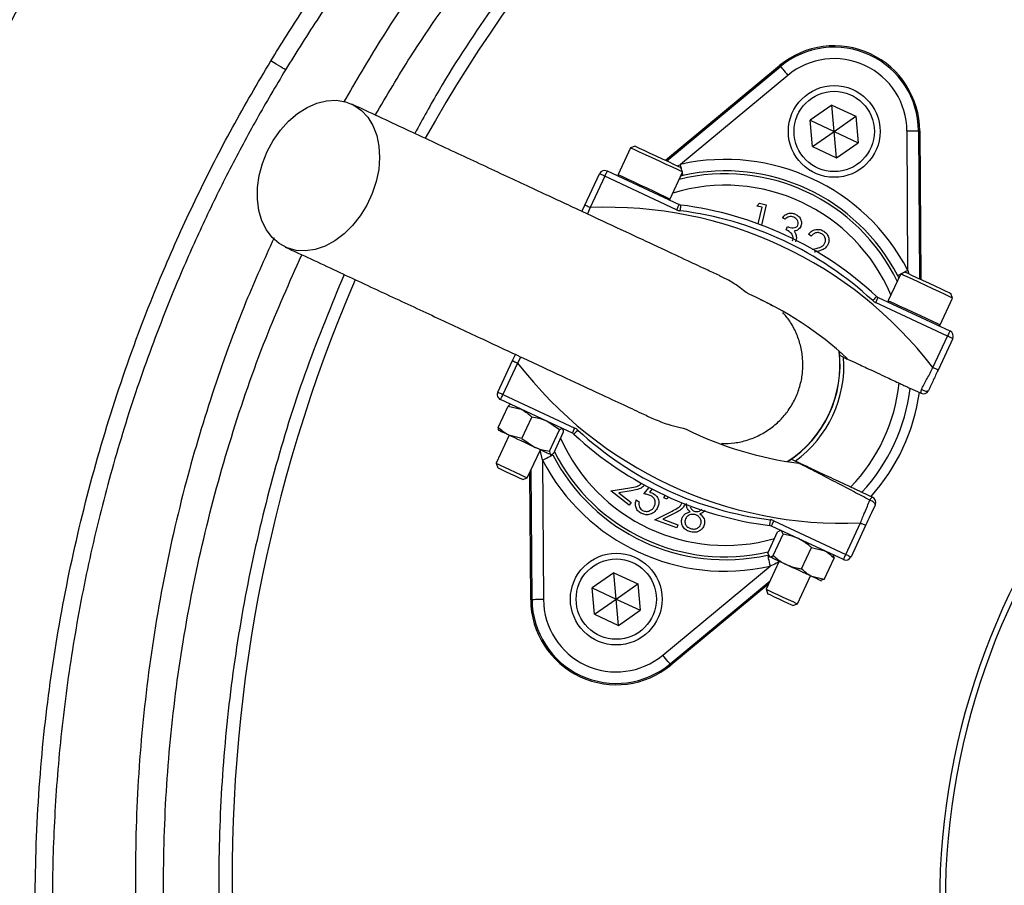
# Model space of a CAD drawing. Header units: millimetres. Extents: x 1979 to 3209, y 1686 to 2916.
# Tile 5 of 14: x 2308 to 2480, y 2304 to 2455. Entities that reach past the tile are written whole.
import ezdxf

# ---------------------------------------------------------------- set-up
doc = ezdxf.new("R2010")
doc.units = ezdxf.units.MM

msp = doc.modelspace()

# ---------------------------------------------------------------- linework, layer by layer
at = {"color": 7, "linetype": 'Continuous', "lineweight": 25}
for p, q in [((2420.7, 2430.3), (2440.64, 2446.81)), ((2420.93, 2430.19), (2440.79, 2446.64)), ((2440.79, 2446.64), (2440.64, 2446.81)), ((2442.06, 2445.1), (2423.33, 2429.58)), ((2449.76, 2439.92), (2445.98, 2437.27)), ((2449.76, 2439.92), (2453.95, 2437.96)), ((2450.16, 2435.32), (2449.76, 2439.92)), ((2450.16, 2435.32), (2453.95, 2437.96)), ((2453.95, 2437.96), (2454.35, 2433.36)), ((2446.38, 2432.67), (2445.98, 2437.27)), ((2445.98, 2437.27), (2450.16, 2435.32)), ((2446.38, 2432.67), (2450.16, 2435.32)), ((2450.57, 2430.71), (2450.16, 2435.32)), ((2450.16, 2435.32), (2454.35, 2433.36)), ((2463.02, 2411.07), (2462.87, 2435.4)), ((2464.87, 2435.41), (2465.03, 2409.62)), ((2464.87, 2435.41), (2465.09, 2435.41)), ((2465.09, 2435.41), (2465.26, 2409.52)), ((2415.43, 2432.76), (2414.63, 2432.47)), ((2450.57, 2430.71), (2454.35, 2433.36)), ((2414.63, 2432.47), (2412.45, 2427.8)), ((2414.63, 2432.46), (2414.63, 2432.47)), ((2446.38, 2432.67), (2450.57, 2430.71)), ((2406.65, 2422.45), (2409.21, 2427.93)), ((2410.54, 2428.42), (2423.08, 2422.57)), ((2421.52, 2423.57), (2423.69, 2428.24)), ((2423.76, 2427.63), (2423.37, 2427.54)), ((2423.69, 2428.24), (2423.4, 2429.04)), ((2410.11, 2427.51), (2407.56, 2422.03)), ((2422.66, 2421.66), (2410.11, 2427.51)), ((2406.14, 2421.36), (2406.65, 2422.45)), ((2436.67, 2422.31), (2437.15, 2422.8)), ((2437.15, 2422.8), (2438.3, 2422.53)), ((2438.3, 2422.53), (2437.45, 2418.99)), ((2437.58, 2422.1), (2436.67, 2422.31)), ((2436.89, 2419.19), (2437.58, 2422.1)), ((2441.6, 2420.03), (2441.11, 2420.26)), ((2441.75, 2418.18), (2442.01, 2418.73)), ((2446.13, 2417.05), (2445.67, 2417.39)), ((2446.34, 2414.79), (2446.42, 2414.8)), ((2461.76, 2410.49), (2459.58, 2405.82)), ((2462.56, 2410.78), (2461.76, 2410.49)), ((2461.42, 2409.77), (2461.25, 2410.15)), ((2470.82, 2406.26), (2470.53, 2407.06)), ((2469.93, 2399.62), (2457.38, 2405.47)), ((2457.81, 2406.37), (2470.35, 2400.52)), ((2468.65, 2401.6), (2470.82, 2406.26)), ((2467.37, 2394.13), (2469.93, 2399.62)), ((2470.84, 2399.19), (2468.28, 2393.71)), ((2451.03, 2396.97), (2451.11, 2396.26)), ((2391.46, 2389.87), (2394.01, 2395.35)), ((2394.92, 2394.93), (2392.36, 2389.45)), ((2394.01, 2395.35), (2394.52, 2396.44)), ((2465.28, 2389.65), (2463.44, 2390.51)), ((2404.49, 2382.69), (2391.94, 2388.54)), ((2392.36, 2389.45), (2404.91, 2383.59)), ((2391.52, 2383.71), (2393.25, 2387.43)), ((2393.25, 2387.43), (2395.51, 2386.88)), ((2393.75, 2387.69), (2393.7, 2387.69)), ((2395.65, 2381.79), (2397.39, 2385.51)), ((2402.23, 2383.25), (2400, 2384.78)), ((2391.61, 2383.21), (2391.64, 2383.16)), ((2400.5, 2379.53), (2402.23, 2383.25)), ((2401.21, 2379.19), (2402.94, 2382.92)), ((2402.86, 2383.4), (2402.82, 2383.47)), ((2393.45, 2382.32), (2391.18, 2377.44)), ((2395.65, 2381.79), (2393.39, 2382.34)), ((2395.65, 2381.79), (2397.88, 2380.25)), ((2396.61, 2374.9), (2398.89, 2379.78)), ((2399.27, 2377.99), (2399.43, 2353.67)), ((2400.7, 2378.94), (2400.79, 2378.94)), ((2442.66, 2378.13), (2442.06, 2377.73)), ((2391.18, 2377.44), (2391.47, 2376.62)), ((2391.48, 2376.62), (2391.47, 2376.62)), ((2397.43, 2353.65), (2397.28, 2376.33)), ((2395.8, 2374.6), (2396.61, 2374.9)), ((2397.2, 2353.65), (2397.06, 2375.85)), ((2411.19, 2372.66), (2414.51, 2373.17)), ((2414.36, 2370.14), (2411.19, 2372.66)), ((2414.72, 2372.64), (2412.57, 2372.31)), ((2416.92, 2372.11), (2417.86, 2373.22)), ((2418.37, 2372.96), (2417.93, 2372.42)), ((2412.57, 2372.31), (2414.72, 2370.6)), ((2415.62, 2371.05), (2416.15, 2370.74)), ((2420.43, 2371.4), (2420.72, 2371.85)), ((2420.97, 2371.19), (2420.43, 2371.4)), ((2421.21, 2371.6), (2420.97, 2371.19)), ((2454.98, 2372.38), (2456.83, 2371.52)), ((2414.72, 2370.6), (2414.36, 2370.14)), ((2418.86, 2367.6), (2421.86, 2369.11)), ((2422.67, 2366.17), (2418.86, 2367.6)), ((2422.24, 2368.66), (2420.28, 2367.68)), ((2420.28, 2367.68), (2422.87, 2366.71)), ((2422.87, 2366.71), (2422.67, 2366.17)), ((2451.76, 2360.65), (2439.21, 2366.5)), ((2439.63, 2367.4), (2452.18, 2361.55)), ((2452.18, 2361.55), (2454.74, 2367.04)), ((2455.64, 2366.61), (2453.09, 2361.13)), ((2438.55, 2361.78), (2440.29, 2365.5)), ((2439.52, 2361.33), (2441.26, 2365.05)), ((2440.75, 2365.64), (2440.29, 2365.5)), ((2440.88, 2365.72), (2440.74, 2365.71)), ((2441.26, 2365.05), (2440.96, 2365.68)), ((2444.46, 2359.02), (2446.2, 2362.75)), ((2446.2, 2362.75), (2448.37, 2362.23)), ((2438.55, 2361.78), (2438.85, 2361.15)), ((2438.68, 2361.31), (2438.77, 2361.19)), ((2448.43, 2357.17), (2450.16, 2360.9)), ((2450.02, 2361.38), (2449.94, 2361.49)), ((2449.97, 2361.34), (2450.16, 2360.9)), ((2420.23, 2343.96), (2438.96, 2359.48)), ((2440.58, 2360.34), (2438.3, 2355.46)), ((2411.73, 2358.35), (2407.94, 2355.7)), ((2411.73, 2358.35), (2415.91, 2356.4)), ((2412.13, 2353.75), (2411.73, 2358.35)), ((2443.74, 2352.92), (2446.02, 2357.81)), ((2448.43, 2357.17), (2446.26, 2357.69)), ((2448.43, 2357.17), (2447.97, 2357.05)), ((2408.35, 2351.1), (2407.94, 2355.7)), ((2407.94, 2355.7), (2412.13, 2353.75)), ((2412.13, 2353.75), (2415.91, 2356.4)), ((2415.91, 2356.4), (2416.32, 2351.8)), ((2438.97, 2356.89), (2421.51, 2342.42)), ((2438.75, 2356.41), (2421.65, 2342.25)), ((2438.3, 2355.46), (2438.6, 2354.64)), ((2447.83, 2356.96), (2447.98, 2356.97)), ((2408.35, 2351.1), (2412.13, 2353.75)), ((2412.13, 2353.75), (2416.32, 2351.8)), ((2412.53, 2349.15), (2412.13, 2353.75)), ((2397.43, 2353.65), (2397.2, 2353.65)), ((2442.93, 2352.63), (2443.74, 2352.92)), ((2408.35, 2351.1), (2412.53, 2349.15)), ((2412.53, 2349.15), (2416.32, 2351.8)), ((2421.51, 2342.42), (2421.65, 2342.25))]:
    msp.add_line(p, q, dxfattribs=at)
at = {"color": 1, "linetype": 'Continuous', "lineweight": 25}
for p, q in [((2422.79, 2429.32), (2423.33, 2429.58)), ((2407.56, 2422.03), (2407.1, 2420.92)), ((2463.02, 2411.07), (2463.16, 2410.5)), ((2395.47, 2395.99), (2394.92, 2394.93)), ((2399.27, 2377.99), (2398.85, 2379.8))]:
    msp.add_line(p, q, dxfattribs=at)
at = {"color": 7, "linetype": 'Continuous', "lineweight": 25, "flags": 128}
for points in [[(2354.41, 2446.07), (2354.33, 2446.12), (2354.16, 2446.22), (2353.92, 2446.37), (2353.6, 2446.56), (2353.22, 2446.8), (2352.79, 2447.06), (2352.33, 2447.33), (2351.85, 2447.62)], [(2440.79, 2446.64), (2440.82, 2446.6), (2440.89, 2446.51), (2441.01, 2446.37), (2441.17, 2446.18), (2441.36, 2445.95), (2441.58, 2445.68), (2441.82, 2445.4), (2442.06, 2445.1)], [(2351.23, 2431.8), (2352.28, 2433.74), (2353.53, 2435.53), (2354.95, 2437.11), (2356.51, 2438.45), (2358.17, 2439.5), (2359.88, 2440.25), (2361.59, 2440.67), (2363.27, 2440.76), (2364.87, 2440.5), (2366.34, 2439.91), (2367.66, 2439), (2368.78, 2437.8), (2369.68, 2436.33), (2370.34, 2434.64), (2370.73, 2432.77), (2370.84, 2430.76), (2370.69, 2428.67), (2370.25, 2426.56), (2369.56, 2424.47), (2368.63, 2422.46), (2367.47, 2420.59), (2366.13, 2418.9), (2364.63, 2417.44), (2363.02, 2416.24), (2361.33, 2415.33), (2359.62, 2414.75), (2357.92, 2414.49), (2356.27, 2414.58), (2354.73, 2415.01), (2353.33, 2415.76), (2352.1, 2416.82), (2351.09, 2418.16), (2350.31, 2419.74), (2349.79, 2421.53), (2349.53, 2423.48), (2349.55, 2425.53), (2349.85, 2427.64), (2350.41, 2429.75), (2351.23, 2431.8)], [(2462.87, 2435.4), (2463.25, 2435.4), (2463.62, 2435.4), (2463.97, 2435.4), (2464.27, 2435.41), (2464.52, 2435.41), (2464.71, 2435.41), (2464.82, 2435.41), (2464.87, 2435.41)], [(2415.43, 2432.76), (2415.43, 2432.75), (2415.64, 2432.66), (2416.15, 2432.42), (2416.93, 2432.06), (2417.9, 2431.6), (2419.01, 2431.09), (2420.14, 2430.56), (2421.22, 2430.06), (2422.14, 2429.62), (2422.85, 2429.29), (2423.28, 2429.09), (2423.4, 2429.04)], [(2423.69, 2428.24), (2423.67, 2428.25), (2423.39, 2428.38), (2422.79, 2428.66), (2421.92, 2429.07), (2420.85, 2429.57), (2419.65, 2430.12), (2418.42, 2430.7), (2417.24, 2431.25), (2416.2, 2431.73), (2415.39, 2432.11), (2414.85, 2432.36), (2414.63, 2432.46)], [(2410.11, 2427.51), (2409.94, 2427.59), (2409.77, 2427.67), (2409.61, 2427.74), (2409.47, 2427.81), (2409.36, 2427.86), (2409.28, 2427.9), (2409.22, 2427.92), (2409.21, 2427.93)], [(2410.54, 2428.42), (2410.53, 2428.4), (2410.5, 2428.35), (2410.47, 2428.26), (2410.41, 2428.15), (2410.35, 2428.01), (2410.28, 2427.86), (2410.2, 2427.69), (2410.11, 2427.51)], [(2407.56, 2422.03), (2407.38, 2422.11), (2407.21, 2422.19), (2407.05, 2422.26), (2406.92, 2422.33), (2406.8, 2422.38), (2406.72, 2422.42), (2406.67, 2422.44), (2406.65, 2422.45)], [(2423.08, 2422.57), (2423.07, 2422.55), (2423.05, 2422.5), (2423.01, 2422.41), (2422.96, 2422.3), (2422.89, 2422.16), (2422.82, 2422.01), (2422.74, 2421.84), (2422.66, 2421.66)], [(2423.38, 2422.48), (2423.38, 2422.46), (2423.37, 2422.4), (2423.36, 2422.31), (2423.34, 2422.19), (2423.32, 2422.04), (2423.3, 2421.87), (2423.28, 2421.68), (2423.25, 2421.49)], [(2470.82, 2406.26), (2470.69, 2406.32), (2470.24, 2406.53), (2469.5, 2406.88), (2468.51, 2407.34), (2467.37, 2407.88), (2466.14, 2408.45), (2464.92, 2409.01), (2463.81, 2409.53), (2462.88, 2409.97), (2462.2, 2410.28), (2461.83, 2410.46), (2461.76, 2410.49)], [(2462.56, 2410.78), (2462.62, 2410.75), (2462.99, 2410.58), (2463.64, 2410.27), (2464.53, 2409.86), (2465.58, 2409.37), (2466.71, 2408.84), (2467.82, 2408.32), (2468.83, 2407.85), (2469.66, 2407.47), (2470.24, 2407.2), (2470.51, 2407.07), (2470.53, 2407.06)], [(2457.55, 2406.55), (2457.54, 2406.53), (2457.5, 2406.49), (2457.44, 2406.42), (2457.35, 2406.33), (2457.25, 2406.22), (2457.13, 2406.09), (2457, 2405.96), (2456.87, 2405.81)], [(2457.81, 2406.37), (2457.8, 2406.36), (2457.77, 2406.3), (2457.74, 2406.22), (2457.68, 2406.11), (2457.62, 2405.97), (2457.55, 2405.81), (2457.47, 2405.64), (2457.38, 2405.47)], [(2470.35, 2400.52), (2470.34, 2400.51), (2470.32, 2400.45), (2470.28, 2400.37), (2470.23, 2400.26), (2470.16, 2400.12), (2470.09, 2399.96), (2470.01, 2399.79), (2469.93, 2399.62)], [(2470.84, 2399.19), (2470.82, 2399.2), (2470.77, 2399.23), (2470.68, 2399.27), (2470.57, 2399.32), (2470.43, 2399.38), (2470.28, 2399.46), (2470.11, 2399.53), (2469.93, 2399.62)], [(2394.01, 2395.35), (2394.03, 2395.34), (2394.08, 2395.32), (2394.17, 2395.28), (2394.28, 2395.23), (2394.42, 2395.16), (2394.57, 2395.09), (2394.74, 2395.01), (2394.92, 2394.93)], [(2451.11, 2396.26), (2451.19, 2396.22), (2451.8, 2395.93)], [(2468.28, 2393.71), (2468.26, 2393.72), (2468.21, 2393.74), (2468.13, 2393.78), (2468.01, 2393.84), (2467.88, 2393.9), (2467.72, 2393.97), (2467.55, 2394.05), (2467.37, 2394.13)], [(2391.46, 2389.87), (2391.47, 2389.86), (2391.53, 2389.84), (2391.61, 2389.8), (2391.72, 2389.74), (2391.86, 2389.68), (2392.02, 2389.61), (2392.19, 2389.53), (2392.36, 2389.45)], [(2465.39, 2390.33), (2465.59, 2390.23), (2465.79, 2390.15), (2465.99, 2390.08), (2466.17, 2390.04), (2466.33, 2390.03), (2466.46, 2390.04), (2466.56, 2390.07), (2466.61, 2390.13)], [(2391.94, 2388.54), (2391.95, 2388.56), (2391.97, 2388.61), (2392.01, 2388.69), (2392.07, 2388.8), (2392.13, 2388.94), (2392.2, 2389.1), (2392.28, 2389.27), (2392.36, 2389.45)], [(2393.39, 2382.34), (2392.95, 2382.55), (2392.56, 2382.73), (2392.24, 2382.88), (2391.98, 2383.01), (2391.79, 2383.09), (2391.68, 2383.15), (2391.64, 2383.16)], [(2404.49, 2382.69), (2404.5, 2382.71), (2404.52, 2382.76), (2404.56, 2382.84), (2404.61, 2382.95), (2404.67, 2383.09), (2404.75, 2383.25), (2404.83, 2383.42), (2404.91, 2383.59)], [(2404.74, 2382.52), (2404.76, 2382.53), (2404.8, 2382.57), (2404.86, 2382.64), (2404.94, 2382.73), (2405.05, 2382.84), (2405.16, 2382.97), (2405.29, 2383.11), (2405.42, 2383.25)], [(2397.88, 2380.25), (2397.32, 2380.51), (2396.74, 2380.78), (2396.15, 2381.06), (2395.56, 2381.34), (2394.98, 2381.61), (2394.42, 2381.87), (2393.89, 2382.12), (2393.39, 2382.34)], [(2400.66, 2378.96), (2400.54, 2379.01), (2400.35, 2379.1), (2400.08, 2379.22), (2399.75, 2379.38), (2399.36, 2379.56), (2398.91, 2379.77), (2398.42, 2380), (2397.88, 2380.25)], [(2399.27, 2377.99), (2399.61, 2378.17), (2399.94, 2378.34), (2400.25, 2378.5), (2400.51, 2378.63), (2400.73, 2378.75), (2400.9, 2378.83), (2401.01, 2378.89), (2401.04, 2378.91)], [(2400.7, 2378.94), (2400.7, 2378.94), (2400.66, 2378.96)], [(2443.35, 2377.81), (2442.74, 2378.09), (2442.66, 2378.13)], [(2391.18, 2377.44), (2391.18, 2377.43), (2391.38, 2377.34), (2391.88, 2377.11), (2392.63, 2376.76), (2393.53, 2376.34), (2394.47, 2375.9), (2395.35, 2375.49), (2396.05, 2375.16), (2396.49, 2374.96), (2396.61, 2374.9)], [(2395.8, 2374.6), (2395.67, 2374.66), (2395.23, 2374.87), (2394.54, 2375.19), (2393.72, 2375.57), (2392.89, 2375.96), (2392.17, 2376.3), (2391.67, 2376.53), (2391.48, 2376.62)], [(2457.31, 2370.19), (2457.32, 2370.27), (2457.29, 2370.37), (2457.21, 2370.47), (2457.1, 2370.59), (2456.95, 2370.7), (2456.77, 2370.81), (2456.58, 2370.91), (2456.38, 2371)], [(2438.91, 2366.58), (2438.92, 2366.6), (2438.92, 2366.66), (2438.94, 2366.75), (2438.95, 2366.87), (2438.97, 2367.02), (2438.99, 2367.19), (2439.02, 2367.38), (2439.04, 2367.57)], [(2439.21, 2366.5), (2439.22, 2366.51), (2439.24, 2366.57), (2439.28, 2366.65), (2439.34, 2366.76), (2439.4, 2366.9), (2439.47, 2367.06), (2439.55, 2367.23), (2439.63, 2367.4)], [(2454.74, 2367.04), (2454.91, 2366.95), (2455.08, 2366.87), (2455.24, 2366.8), (2455.38, 2366.74), (2455.49, 2366.68), (2455.57, 2366.64), (2455.63, 2366.62), (2455.64, 2366.61)], [(2438.53, 2361.43), (2438.54, 2361.39), (2438.56, 2361.27), (2438.61, 2361.09), (2438.66, 2360.85), (2438.73, 2360.55), (2438.8, 2360.22), (2438.88, 2359.85), (2438.96, 2359.48)], [(2438.85, 2361.15), (2438.78, 2361.18), (2438.77, 2361.19)], [(2441.8, 2359.77), (2441.26, 2360.02), (2440.75, 2360.26), (2440.28, 2360.48), (2439.87, 2360.67), (2439.51, 2360.84), (2439.22, 2360.98), (2439, 2361.08), (2438.85, 2361.15)], [(2451.76, 2360.65), (2451.77, 2360.66), (2451.79, 2360.72), (2451.83, 2360.8), (2451.88, 2360.91), (2451.95, 2361.05), (2452.02, 2361.21), (2452.1, 2361.38), (2452.18, 2361.55)], [(2452.18, 2361.55), (2452.36, 2361.47), (2452.53, 2361.39), (2452.68, 2361.32), (2452.82, 2361.25), (2452.93, 2361.2), (2453.02, 2361.16), (2453.07, 2361.14), (2453.09, 2361.13)], [(2446.26, 2357.69), (2445.78, 2357.91), (2445.27, 2358.16), (2444.72, 2358.41), (2444.14, 2358.68), (2443.56, 2358.95), (2442.96, 2359.23), (2442.38, 2359.5), (2441.8, 2359.77)], [(2447.83, 2356.96), (2447.82, 2356.97), (2447.74, 2357), (2447.58, 2357.08), (2447.35, 2357.19), (2447.05, 2357.33), (2446.68, 2357.5), (2446.26, 2357.69)], [(2438.3, 2355.46), (2438.39, 2355.42), (2438.77, 2355.24), (2439.43, 2354.93), (2440.28, 2354.54), (2441.22, 2354.1), (2442.14, 2353.67), (2442.92, 2353.31), (2443.47, 2353.05), (2443.73, 2352.93), (2443.74, 2352.92)], [(2442.93, 2352.63), (2442.92, 2352.63), (2442.67, 2352.75), (2442.13, 2353), (2441.38, 2353.35), (2440.54, 2353.74), (2439.74, 2354.11), (2439.09, 2354.42), (2438.69, 2354.6), (2438.6, 2354.64)], [(2399.43, 2353.67), (2399.04, 2353.66), (2398.67, 2353.66), (2398.33, 2353.66), (2398.02, 2353.66), (2397.78, 2353.65), (2397.59, 2353.65), (2397.47, 2353.65), (2397.43, 2353.65)], [(2421.51, 2342.42), (2421.48, 2342.46), (2421.4, 2342.55), (2421.28, 2342.69), (2421.13, 2342.88), (2420.93, 2343.12), (2420.71, 2343.38), (2420.48, 2343.67), (2420.23, 2343.96)]]:
    msp.add_lwpolyline(points, dxfattribs=at)
at = {"color": 1, "linetype": 'Continuous', "lineweight": 25, "flags": 128}
for points in [[(2423.53, 2428.7), (2423.49, 2428.85), (2423.41, 2429.21), (2423.33, 2429.58)], [(2412.45, 2427.8), (2412.46, 2427.8), (2412.67, 2427.7), (2413.21, 2427.45), (2414.03, 2427.06), (2415.06, 2426.58), (2416.24, 2426.03), (2417.47, 2425.46), (2418.67, 2424.9), (2419.74, 2424.4), (2420.61, 2423.99), (2421.21, 2423.71), (2421.5, 2423.58), (2421.52, 2423.57)], [(2423.76, 2427.63), (2423.75, 2427.68), (2423.73, 2427.79), (2423.69, 2427.97), (2423.65, 2428.14)], [(2461.72, 2410.39), (2461.56, 2410.31), (2461.39, 2410.23), (2461.29, 2410.17), (2461.25, 2410.15)], [(2463.02, 2411.07), (2462.68, 2410.9), (2462.35, 2410.73), (2462.22, 2410.66)], [(2459.58, 2405.82), (2459.65, 2405.79), (2460.02, 2405.62), (2460.7, 2405.3), (2461.63, 2404.87), (2462.74, 2404.35), (2463.96, 2403.78), (2465.19, 2403.21), (2466.34, 2402.67), (2467.32, 2402.21), (2468.06, 2401.87), (2468.52, 2401.66), (2468.65, 2401.6)]]:
    msp.add_lwpolyline(points, dxfattribs=at)
at = {"color": 7, "linetype": 'Continuous', "lineweight": 25}
for centre, radius in [((2593.53, 2300.78), 615), ((2593.53, 2300.78), 595), ((2593.53, 2300.78), 593.6), ((2593.53, 2300.78), 590.07), ((2593.53, 2300.78), 579), ((2593.53, 2300.78), 576), ((2593.53, 2300.78), 388), ((2593.53, 2300.78), 386), ((2593.53, 2300.78), 337.5), ((2593.53, 2300.78), 330), ((2593.53, 2300.78), 329), ((2593.53, 2300.78), 327.5), ((2593.53, 2300.78), 325.5), ((2450.16, 2435.32), 8), ((2450.16, 2435.32), 7), ((2412.13, 2353.75), 8), ((2412.13, 2353.75), 7)]:
    msp.add_circle(centre, radius, dxfattribs=at)
for centre, radius, start, end in [((2608.11, 2305.38), 263, 125.6711, 150.6903), ((2450.16, 2435.32), 14.93, 0.3695, 129.6305), ((2450.16, 2435.32), 14.7, 0.3695, 129.6305), ((2450.16, 2435.32), 12.7, 0.3695, 129.6305), ((2431.15, 2394.53), 35.91, 27.427, 102.573), ((2410.11, 2427.51), 1, 65, 155), ((2412.68, 2427.69), 0.25, 155, 245), ((2431.15, 2394.53), 33.91, 27.427, 102.573), ((2593.53, 2300.78), 125, 99.2069, 180), ((2421.29, 2423.68), 0.25, 245, 335), ((2423.5, 2423.47), 1, 245, 262.8003), ((2415.65, 2361.3), 61.67, 47.1997, 82.8003), ((2593.53, 2300.78), 124, 99.2818, 180), ((2410.58, 2350.42), 71.67, 37.5829, 92.4171), ((2423.5, 2423.47), 2, 245, 262.8003), ((2415.65, 2361.3), 60.67, 47.1997, 82.8003), ((2608.11, 2305.38), 263, 156.6871, 206.8749), ((2410.58, 2350.42), 61.67, 47.1997, 66.3645), ((2458.23, 2407.28), 2, 227.1997, 245), ((2458.23, 2407.28), 1, 227.1997, 245), ((2459.81, 2405.72), 0.25, 155, 245), ((2468.42, 2401.7), 0.25, 245, 335), ((2469.93, 2399.62), 1, 335, 65), ((2431.15, 2394.53), 20, 302.9043, 7.0957), ((2451.71, 2438.64), 71.67, 217.5829, 272.4171), ((2431.15, 2394.53), 20.7, 306.1144, 3.8856), ((2392.36, 2389.45), 1, 155, 245), ((2431.15, 2394.53), 30.49, 315.8562, 354.1438), ((2431.15, 2394.53), 32.53, 317.0993, 352.9007), ((2431.15, 2394.53), 34.21, 317.9236, 352.0712), ((2466.13, 2389.86), 0.874, 147.6637, 193.9529), ((2465.7, 2390.55), 1, 245, 335), ((2404.06, 2381.78), 2, 47.1997, 65), ((2446.64, 2427.76), 60.67, 227.1997, 262.8003), ((2451.71, 2438.64), 61.67, 243.6355, 262.8003), ((2404.06, 2381.78), 1, 47.1997, 65), ((2446.64, 2427.76), 61.67, 227.1997, 262.8003), ((2431.15, 2394.53), 35.91, 207.427, 282.573), ((2431.15, 2394.53), 33.91, 207.427, 282.573), ((2457.21, 2370.74), 0.874, 116.0463, 162.336), ((2456.41, 2370.62), 1, 335, 65), ((2438.79, 2365.59), 2, 65, 82.8003), ((2438.79, 2365.59), 1, 65, 82.8003), ((2452.18, 2361.55), 1, 245, 335), ((2412.13, 2353.75), 14.93, 180.3695, 309.6305), ((2412.13, 2353.75), 14.7, 180.3695, 309.6305), ((2412.13, 2353.75), 12.7, 180.3695, 309.6305)]:
    msp.add_arc(centre, radius, start, end, dxfattribs=at)
at = {"color": 1, "linetype": 'Continuous', "lineweight": 25}
for radius, start, end in [(33.41, 26.0524, 103.9476), (31.41, 23.0383, 106.9617), (20.03, 303.0133, 6.9867), (31.41, 203.8808, 285.8669), (33.41, 206.8106, 282.962)]:
    msp.add_arc((2431.15, 2394.53), radius, start, end, dxfattribs=at)
at = {"color": 7, "linetype": 'Continuous', "lineweight": 25}
for points, knots in [([(2565.87, 2570.53), (2560.73, 2569.82), (2550.43, 2568.41), (2535.2, 2565.11), (2520.16, 2561.09), (2504.57, 2556.18), (2488.54, 2550.18), (2472.24, 2542.76), (2456.49, 2534.29), (2441.41, 2524.78), (2427.3, 2514.4), (2414.2, 2503.19), (2402.09, 2491.27), (2390.79, 2478.6), (2380.39, 2465.25), (2371.58, 2452.53), (2366.66, 2444.04), (2364.55, 2440.4)], [0, 0, 0, 0, 0.061908, 0.123918, 0.185972, 0.247942, 0.319255, 0.390836, 0.462487, 0.534029, 0.60531, 0.673782, 0.742475, 0.811266, 0.880006, 0.948518, 1, 1, 1, 1]), ([(2351.85, 2447.62), (2353.67, 2450.55), (2357.31, 2456.39), (2363.22, 2464.9), (2369.44, 2473.19), (2376.89, 2482.34), (2385.7, 2492.17), (2396.03, 2502.48), (2407.03, 2512.3), (2418.68, 2521.57), (2430.95, 2530.24), (2443.58, 2538.13), (2456.5, 2545.22), (2469.67, 2551.52), (2483.3, 2557.14), (2497.37, 2562.01), (2511.81, 2566.17), (2521.61, 2568.24), (2526.5, 2569.28)], [0, 0, 0, 0, 0.0471305, 0.0942609, 0.1416846, 0.1891085, 0.2556986, 0.3223401, 0.38893, 0.4574637, 0.5260534, 0.5945871, 0.6611693, 0.7278032, 0.7943856, 0.8629045, 0.9314796, 1, 1, 1, 1]), ([(2527.08, 2566.34), (2521.36, 2565.11), (2509.92, 2562.64), (2493.11, 2557.48), (2476.63, 2551.29), (2460.63, 2544.01), (2445.18, 2535.67), (2430.35, 2526.28), (2416.15, 2515.9), (2402.67, 2504.58), (2389.99, 2492.4), (2380.77, 2482.25), (2373.22, 2473.13), (2367.12, 2465.21), (2360.4, 2455.67), (2356.35, 2449.18), (2354.41, 2446.07)], [0, 0, 0, 0, 0.080899, 0.162075, 0.243341, 0.324512, 0.405407, 0.486315, 0.567501, 0.64878, 0.729965, 0.810873, 0.838537, 0.893937, 0.949336, 1, 1, 1, 1]), ([(2370.09, 2438.17), (2372.1, 2441.59), (2377.23, 2450.31), (2386.73, 2463.6), (2398.36, 2478.04), (2411.03, 2491.65), (2424.6, 2504.42), (2439.04, 2516.27), (2454.28, 2527.15), (2470.24, 2537.01), (2486.85, 2545.81), (2504.05, 2553.48), (2521.73, 2560.1), (2533.85, 2563.52), (2539.91, 2565.23)], [0, 0, 0, 0, 0.055365, 0.14124, 0.227117, 0.312992, 0.398869, 0.484744, 0.570621, 0.656496, 0.742373, 0.828248, 0.914123, 1, 1, 1, 1]), ([(2453.55, 2520.7), (2448.79, 2517.14), (2439.24, 2510), (2425.87, 2498.1), (2413.26, 2485.38), (2401.54, 2471.85), (2390.82, 2457.56), (2382.6, 2445.25), (2378.36, 2437.49), (2376.98, 2434.96)], [0, 0, 0, 0, 0.153905, 0.308334, 0.462944, 0.617377, 0.771286, 0.92531, 1, 1, 1, 1]), ([(2532.53, 2024.35), (2527.68, 2025.5), (2517.99, 2027.81), (2503.7, 2032.24), (2489.64, 2037.36), (2474.62, 2043.76), (2458.77, 2051.7), (2442.28, 2061.4), (2426.46, 2072.2), (2411.4, 2084.01), (2397.2, 2096.79), (2383.92, 2110.52), (2371.58, 2125.13), (2360.22, 2140.55), (2349.93, 2156.68), (2340.76, 2173.43), (2332.77, 2190.79), (2325.96, 2208.66), (2320.35, 2226.97), (2315.97, 2245.6), (2312.84, 2264.63), (2311.02, 2284.02), (2310.54, 2303.67), (2311.39, 2322.86), (2313.5, 2341.5), (2316.74, 2359.54), (2321.13, 2377.35), (2326.64, 2394.83), (2332.68, 2410.39), (2338.93, 2424.08), (2345.04, 2436.05), (2349.58, 2443.77), (2351.85, 2447.62)], [0, 0, 0, 0, 0.027803, 0.055646, 0.083488, 0.111292, 0.146788, 0.182405, 0.218064, 0.253681, 0.289177, 0.324666, 0.360276, 0.395927, 0.431537, 0.467026, 0.502516, 0.538128, 0.573781, 0.609392, 0.644882, 0.681436, 0.718034, 0.754587, 0.788597, 0.822714, 0.856867, 0.890984, 0.924994, 0.949991, 0.975003, 1, 1, 1, 1]), ([(2354.41, 2446.07), (2352.72, 2443.22), (2349.34, 2437.52), (2344.64, 2428.73), (2340.24, 2419.78), (2335.48, 2409.17), (2330.6, 2396.83), (2325.86, 2382.7), (2321.84, 2368.21), (2318.59, 2353.39), (2316.12, 2338.28), (2314.51, 2323.33), (2313.72, 2308.58), (2313.69, 2294.02), (2314.43, 2279.43), (2315.95, 2264.55), (2318.33, 2249.49), (2321.6, 2234.3), (2325.74, 2219.16), (2330.78, 2204.14), (2336.72, 2189.3), (2343.43, 2174.95), (2350.87, 2161.13), (2358.98, 2147.88), (2367.9, 2134.97), (2377.63, 2122.47), (2388.14, 2110.42), (2399.23, 2099.1), (2410.82, 2088.53), (2422.86, 2078.71), (2435.55, 2069.46), (2448.89, 2060.94), (2458.96, 2055.04), (2464.63, 2052.26), (2465.52, 2051.83)], [0, 0, 0, 0, 0.0216418, 0.0432836, 0.0650354, 0.0867871, 0.1192095, 0.1516549, 0.1840773, 0.2173654, 0.2506785, 0.2839666, 0.3155296, 0.3470925, 0.3790008, 0.4109091, 0.4447092, 0.4785355, 0.5123358, 0.5471186, 0.5819299, 0.6167128, 0.6505124, 0.6843379, 0.7181372, 0.7529178, 0.7877265, 0.8225068, 0.8563115, 0.8901423, 0.9239469, 0.9587351, 0.9935518, 1, 1, 1, 1]), ([(2430.26, 2410.12), (2429.59, 2410.43), (2428.05, 2411.14), (2424.65, 2412.73), (2420.09, 2414.86), (2414.56, 2417.44), (2408.15, 2420.43), (2400.93, 2423.79), (2393, 2427.49), (2384.46, 2431.47), (2375.39, 2435.7), (2369.16, 2438.61), (2365.99, 2440.09)], [0, 0, 0, 0, 0.067589, 0.154394, 0.245578, 0.341085, 0.440587, 0.544166, 0.65194, 0.763818, 0.879822, 1, 1, 1, 1]), ([(2441.11, 2420.26), (2441.27, 2420.44), (2441.59, 2420.8), (2442.22, 2421.07), (2442.85, 2421.1), (2443.2, 2420.96), (2443.38, 2420.9)], [0, 0, 0, 0, 0.280288, 0.559678, 0.779746, 1, 1, 1, 1]), ([(2443.38, 2420.9), (2443.59, 2420.77), (2444.01, 2420.52), (2444.37, 2419.92), (2444.49, 2419.29), (2444.37, 2418.93), (2444.31, 2418.74)], [0, 0, 0, 0, 0.280087, 0.559869, 0.780098, 1, 1, 1, 1]), ([(2443.13, 2420.34), (2442.98, 2420.39), (2442.69, 2420.5), (2442.11, 2420.44), (2441.79, 2420.19), (2441.6, 2420.03)], [0, 0, 0, 0, 0.280634, 0.56036, 1, 1, 1, 1]), ([(2443.82, 2418.97), (2443.86, 2419.13), (2443.94, 2419.44), (2443.69, 2419.99), (2443.34, 2420.2), (2443.13, 2420.34)], [0, 0, 0, 0, 0.278858, 0.56005, 1, 1, 1, 1]), ([(2442.89, 2416.25), (2442.93, 2416.34), (2443, 2416.54), (2442.99, 2416.96), (2442.7, 2417.67), (2442.13, 2417.97), (2441.75, 2418.18)], [0, 0, 0, 0, 0.125582, 0.251208, 0.500631, 1, 1, 1, 1]), ([(2442.01, 2418.73), (2442.34, 2418.62), (2442.82, 2418.45), (2443.41, 2418.56), (2443.7, 2418.75), (2443.78, 2418.9), (2443.82, 2418.97)], [0, 0, 0, 0, 0.499393, 0.749024, 0.874538, 1, 1, 1, 1]), ([(2444.31, 2418.74), (2444.24, 2418.62), (2444.11, 2418.38), (2443.72, 2418.05), (2443.37, 2417.97), (2443.15, 2417.92)], [0, 0, 0, 0, 0.280503, 0.560794, 1, 1, 1, 1]), ([(2443.15, 2417.92), (2443.25, 2417.8), (2443.42, 2417.57), (2443.49, 2417.3), (2443.53, 2417.18)], [0, 0, 0, 0, 0.5598423, 1, 1, 1, 1]), ([(2445.67, 2417.39), (2445.88, 2417.61), (2446.29, 2418.04), (2447.11, 2418.27), (2447.88, 2418.2), (2448.28, 2417.95), (2448.48, 2417.83)], [0, 0, 0, 0, 0.280038, 0.559507, 0.779645, 1, 1, 1, 1]), ([(2448.11, 2417.39), (2447.93, 2417.5), (2447.56, 2417.71), (2446.95, 2417.66), (2446.47, 2417.41), (2446.25, 2417.17), (2446.13, 2417.05)], [0, 0, 0, 0, 0.279443, 0.558563, 0.779019, 1, 1, 1, 1]), ([(2448.42, 2415.63), (2448.51, 2415.8), (2448.69, 2416.13), (2448.64, 2416.66), (2448.45, 2417.11), (2448.22, 2417.3), (2448.11, 2417.39)], [0, 0, 0, 0, 0.279126, 0.559042, 0.779432, 1, 1, 1, 1]), ([(2448.48, 2417.83), (2448.68, 2417.65), (2449.08, 2417.29), (2449.28, 2416.54), (2449.23, 2415.84), (2449.01, 2415.48), (2448.9, 2415.3)], [0, 0, 0, 0, 0.279978, 0.559308, 0.779652, 1, 1, 1, 1]), ([(2352.41, 2416.74), (2350.74, 2413.04), (2346.72, 2404.13), (2341.5, 2389.58), (2336.46, 2372.68), (2332.52, 2354.89), (2329.74, 2336.27), (2328.27, 2317.49), (2328.11, 2298.68), (2329.28, 2280.01), (2331.76, 2261.55), (2335.5, 2243.35), (2340.47, 2225.4), (2346.68, 2207.85), (2353.12, 2192.71), (2357.89, 2183.65), (2359.76, 2180.09)], [0, 0, 0, 0, 0.049519, 0.119096, 0.188479, 0.26507, 0.341929, 0.418881, 0.495743, 0.572336, 0.647905, 0.72373, 0.799637, 0.875454, 0.951017, 1, 1, 1, 1]), ([(2443.53, 2417.18), (2443.55, 2416.97), (2443.6, 2416.58), (2443.46, 2416.22), (2443.4, 2416.07)], [0, 0, 0, 0, 0.559419, 1, 1, 1, 1]), ([(2446.42, 2414.8), (2446.83, 2414.87), (2447.4, 2414.98), (2448.09, 2415.27), (2448.31, 2415.51), (2448.42, 2415.63)], [0, 0, 0, 0, 0.560688, 0.780476, 1, 1, 1, 1]), ([(2354.36, 2415.16), (2357.36, 2413.77), (2363.29, 2411), (2372.03, 2406.93), (2380.44, 2403), (2388.44, 2399.28), (2395.89, 2395.8), (2402.67, 2392.64), (2408.4, 2389.97), (2413.03, 2387.81), (2416.41, 2386.23), (2417.93, 2385.52), (2418.6, 2385.21)], [0, 0, 0, 0, 0.113512, 0.2252, 0.335105, 0.443265, 0.54959, 0.654172, 0.757143, 0.845616, 0.932497, 1, 1, 1, 1]), ([(2448.9, 2415.3), (2448.74, 2415.12), (2448.42, 2414.77), (2447.61, 2414.47), (2447.02, 2414.35), (2446.66, 2414.27)], [0, 0, 0, 0, 0.279326, 0.559182, 1, 1, 1, 1]), ([(2363.56, 2181.86), (2362.79, 2183.23), (2359.05, 2189.98), (2353.46, 2202.66), (2346.88, 2219.81), (2341.6, 2237.39), (2337.54, 2255.27), (2334.75, 2273.37), (2333.23, 2291.61), (2332.99, 2309.91), (2334.03, 2328.19), (2336.35, 2346.35), (2339.93, 2364.33), (2344.78, 2382.01), (2350.47, 2398.58), (2355.12, 2409), (2357.26, 2413.81)], [0, 0, 0, 0, 0.019508, 0.095754, 0.171998, 0.248244, 0.324488, 0.400734, 0.476978, 0.553224, 0.629468, 0.705714, 0.781958, 0.858204, 0.934448, 1, 1, 1, 1]), ([(2364.64, 2410.37), (2362.41, 2404.96), (2357.91, 2394.04), (2352.56, 2377.08), (2348.29, 2359.71), (2345.2, 2342.05), (2343.3, 2324.2), (2342.59, 2306.29), (2343.08, 2288.39), (2344.81, 2270.57), (2347.74, 2252.87), (2351.83, 2235.39), (2357.1, 2218.24), (2363.41, 2201.49), (2368.56, 2190.75), (2371.13, 2185.39)], [0, 0, 0, 0, 0.075598, 0.152409, 0.229292, 0.306438, 0.383673, 0.46082, 0.537704, 0.61464, 0.691838, 0.769125, 0.846324, 0.923262, 1, 1, 1, 1]), ([(2435.3, 2406.92), (2435.16, 2407.01), (2434.83, 2407.21), (2433.62, 2408.13), (2432.08, 2409.24), (2430.74, 2409.84), (2430.23, 2410.07)], [0, 0, 0, 0, 0.190489, 0.439329, 0.789276, 1, 1, 1, 1]), ([(2437.23, 2406.03), (2437.34, 2405.98), (2438.21, 2405.58), (2438.84, 2405.24), (2439.38, 2404.95), (2439.46, 2404.91)], [0, 0, 0, 0, 0.108412, 0.870313, 1, 1, 1, 1]), ([(2430.48, 2380.89), (2431.25, 2380.9), (2432.77, 2380.92), (2435.04, 2381.44), (2437.19, 2382.31), (2439.18, 2383.54), (2440.91, 2385.07), (2442.38, 2386.89), (2443.51, 2388.91), (2444.3, 2391.11), (2444.7, 2393.39), (2444.71, 2395.73), (2444.33, 2398.02), (2443.56, 2400.22), (2442.53, 2402.17), (2441.6, 2403.27), (2441.18, 2403.76)], [0, 0, 0, 0, 0.071324, 0.1427, 0.216148, 0.287488, 0.360898, 0.4322, 0.50557, 0.576847, 0.650192, 0.72147, 0.794814, 0.866117, 0.939485, 1, 1, 1, 1]), ([(2451.8, 2395.93), (2451.8, 2395.93), (2451.82, 2395.92), (2452.19, 2395.75), (2453.62, 2395.09), (2455.86, 2394.04), (2458.48, 2392.82), (2460.46, 2391.9), (2461.34, 2391.48), (2461.48, 2391.42)], [0, 0, 0, 0, 0.00301, 0.191332, 0.379881, 0.586724, 0.815645, 0.971347, 1, 1, 1, 1]), ([(2465.39, 2390.33), (2465.42, 2390.38), (2465.75, 2391), (2466.4, 2392.26), (2467.05, 2393.5), (2467.37, 2394.13)], [0, 0, 0, 0, 0.043867, 0.514842, 1, 1, 1, 1]), ([(2468.28, 2393.71), (2468, 2393.11), (2467.43, 2391.89), (2466.89, 2390.72), (2466.61, 2390.13)], [0, 0, 0, 0, 0.4922529, 1, 1, 1, 1]), ([(2461.48, 2391.42), (2461.6, 2391.37), (2461.94, 2391.21), (2462.49, 2390.95), (2463.01, 2390.7), (2463.31, 2390.57), (2463.42, 2390.52), (2463.43, 2390.51), (2463.43, 2390.51)], [0, 0, 0, 0, 0.118153, 0.351269, 0.578995, 0.795805, 0.923652, 1, 1, 1, 1]), ([(2393.7, 2387.69), (2393.7, 2387.69), (2393.59, 2387.7), (2393.42, 2387.57), (2393.25, 2387.43)], [0, 0, 0, 0, 0.013112, 1, 1, 1, 1]), ([(2395.51, 2386.88), (2395.56, 2386.85), (2396.25, 2386.52), (2396.84, 2386), (2397.39, 2385.51)], [0, 0, 0, 0, 0.0702231, 1, 1, 1, 1]), ([(2400, 2384.78), (2399.94, 2384.81), (2399.12, 2385.18), (2398.22, 2385.35), (2397.39, 2385.51)], [0, 0, 0, 0, 0.070227, 1, 1, 1, 1]), ([(2418.6, 2385.22), (2419.46, 2384.86), (2421.04, 2384.2), (2422.9, 2383.76), (2423.97, 2383.52), (2424.23, 2383.42), (2424.33, 2383.39)], [0, 0, 0, 0, 0.355522, 0.659221, 0.862015, 1, 1, 1, 1]), ([(2393.39, 2382.34), (2393.35, 2382.37), (2392.65, 2382.7), (2392.06, 2383.22), (2391.52, 2383.71)], [0, 0, 0, 0, 0.07022, 1, 1, 1, 1]), ([(2391.52, 2383.71), (2391.52, 2383.5), (2391.53, 2383.28), (2391.61, 2383.21), (2391.61, 2383.21)], [0, 0, 0, 0, 0.986889, 1, 1, 1, 1]), ([(2402.77, 2383.49), (2402.74, 2383.5), (2402.61, 2383.53), (2402.4, 2383.37), (2402.23, 2383.25)], [0, 0, 0, 0, 0.244378, 1, 1, 1, 1]), ([(2402.94, 2382.92), (2402.94, 2382.98), (2402.94, 2383.21), (2402.87, 2383.3), (2402.82, 2383.37)], [0, 0, 0, 0, 0.296668, 1, 1, 1, 1]), ([(2397.88, 2380.25), (2397.94, 2380.22), (2398.76, 2379.85), (2399.66, 2379.68), (2400.5, 2379.53)], [0, 0, 0, 0, 0.070194, 1, 1, 1, 1]), ([(2400.5, 2379.53), (2400.51, 2379.32), (2400.52, 2379.05), (2400.63, 2378.97), (2400.66, 2378.96)], [0, 0, 0, 0, 0.7556218, 1, 1, 1, 1]), ([(2400.66, 2378.96), (2400.78, 2378.96), (2400.93, 2378.97), (2401.15, 2379.15), (2401.21, 2379.19)], [0, 0, 0, 0, 0.773141, 1, 1, 1, 1]), ([(2453.03, 2373.29), (2452.88, 2373.36), (2451.58, 2373.97), (2449.13, 2375.11), (2446.65, 2376.27), (2445.08, 2377), (2444.19, 2377.41), (2443.6, 2377.69), (2443.38, 2377.79), (2443.35, 2377.81), (2443.35, 2377.81)], [0, 0, 0, 0, 0.030042, 0.270727, 0.511418, 0.629009, 0.750632, 0.858077, 0.969501, 1, 1, 1, 1]), ([(2456.38, 2371), (2455.43, 2371.5), (2453.25, 2372.65), (2449.95, 2374.38), (2446.95, 2375.93), (2445.01, 2376.93), (2444.12, 2377.39), (2444.03, 2377.44), (2443.99, 2377.46)], [0, 0, 0, 0, 0.1885723, 0.4319849, 0.6811034, 0.8431972, 0.9305492, 1, 1, 1, 1]), ([(2414.51, 2373.17), (2414.92, 2373.23), (2415.48, 2373.32), (2416.19, 2373.58), (2416.42, 2373.82), (2416.53, 2373.94)], [0, 0, 0, 0, 0.560641, 0.780422, 1, 1, 1, 1]), ([(2416.99, 2373.59), (2416.83, 2373.42), (2416.49, 2373.08), (2415.68, 2372.8), (2415.09, 2372.7), (2414.72, 2372.64)], [0, 0, 0, 0, 0.279318, 0.559188, 1, 1, 1, 1]), ([(2454.98, 2372.38), (2454.98, 2372.39), (2454.96, 2372.39), (2454.8, 2372.47), (2454.43, 2372.64), (2453.91, 2372.88), (2453.42, 2373.11), (2453.12, 2373.25), (2453.03, 2373.29)], [0, 0, 0, 0, 0.0763398, 0.2794697, 0.4823328, 0.6907857, 0.9096319, 1, 1, 1, 1]), ([(2416.42, 2368.75), (2416.21, 2368.9), (2415.8, 2369.18), (2415.5, 2369.84), (2415.44, 2370.48), (2415.56, 2370.86), (2415.62, 2371.05)], [0, 0, 0, 0, 0.279821, 0.559316, 0.779552, 1, 1, 1, 1]), ([(2418.2, 2371.76), (2417.97, 2371.85), (2417.56, 2372.03), (2417.12, 2372.08), (2416.92, 2372.11)], [0, 0, 0, 0, 0.559296, 1, 1, 1, 1]), ([(2417.93, 2372.42), (2418.06, 2372.39), (2418.29, 2372.33), (2418.5, 2372.22), (2418.59, 2372.18)], [0, 0, 0, 0, 0.560067, 1, 1, 1, 1]), ([(2418.75, 2369.88), (2418.83, 2370.07), (2419, 2370.45), (2418.9, 2371.04), (2418.61, 2371.49), (2418.33, 2371.67), (2418.2, 2371.76)], [0, 0, 0, 0, 0.279871, 0.558964, 0.779184, 1, 1, 1, 1]), ([(2418.59, 2372.18), (2418.83, 2372.01), (2419.29, 2371.68), (2419.58, 2370.9), (2419.56, 2370.16), (2419.37, 2369.76), (2419.27, 2369.55)], [0, 0, 0, 0, 0.279663, 0.559064, 0.779301, 1, 1, 1, 1]), ([(2454.74, 2367.04), (2454.99, 2367.66), (2455.56, 2369.01), (2456.09, 2370.3), (2456.38, 2371)], [0, 0, 0, 0, 0.458113, 1, 1, 1, 1]), ([(2416.15, 2370.74), (2416.11, 2370.58), (2416.03, 2370.26), (2416.16, 2369.8), (2416.4, 2369.44), (2416.62, 2369.3), (2416.73, 2369.22)], [0, 0, 0, 0, 0.28008, 0.55923, 0.779652, 1, 1, 1, 1]), ([(2419.27, 2369.55), (2419.09, 2369.3), (2418.72, 2368.8), (2417.9, 2368.44), (2417.09, 2368.44), (2416.64, 2368.65), (2416.42, 2368.75)], [0, 0, 0, 0, 0.279841, 0.559271, 0.779422, 1, 1, 1, 1]), ([(2416.73, 2369.22), (2416.94, 2369.14), (2417.35, 2368.97), (2417.98, 2369.13), (2418.46, 2369.44), (2418.65, 2369.73), (2418.75, 2369.88)], [0, 0, 0, 0, 0.279012, 0.55885, 0.779272, 1, 1, 1, 1]), ([(2421.86, 2369.11), (2422.24, 2369.29), (2422.75, 2369.55), (2423.34, 2370.02), (2423.49, 2370.32), (2423.56, 2370.46)], [0, 0, 0, 0, 0.560685, 0.780445, 1, 1, 1, 1]), ([(2424.11, 2370.27), (2424.01, 2370.06), (2423.79, 2369.63), (2423.1, 2369.11), (2422.56, 2368.84), (2422.24, 2368.66)], [0, 0, 0, 0, 0.279303, 0.559168, 1, 1, 1, 1]), ([(2425.01, 2368.98), (2424.78, 2369.21), (2424.38, 2369.61), (2424.4, 2370.17), (2424.41, 2370.42)], [0, 0, 0, 0, 0.559993, 1, 1, 1, 1]), ([(2425.04, 2369.82), (2425.11, 2369.67), (2425.24, 2369.42), (2425.56, 2369.15), (2425.8, 2369.07), (2425.92, 2369.04)], [0, 0, 0, 0, 0.388578, 0.694298, 1, 1, 1, 1]), ([(2425.92, 2369.04), (2426.08, 2369.03), (2426.4, 2369), (2426.81, 2369.18), (2426.97, 2369.38), (2427.04, 2369.46)], [0, 0, 0, 0, 0.377889, 0.755956, 1, 1, 1, 1]), ([(2427.62, 2369.24), (2427.54, 2369.14), (2427.31, 2368.84), (2426.95, 2368.71), (2426.73, 2368.63)], [0, 0, 0, 0, 0.360305, 1, 1, 1, 1]), ([(2457.31, 2370.19), (2457.29, 2370.14), (2456.76, 2369), (2456.19, 2367.78), (2455.64, 2366.61)], [0, 0, 0, 0, 0.044002, 1, 1, 1, 1]), ([(2425.16, 2365.46), (2424.88, 2365.53), (2424.33, 2365.68), (2423.77, 2366.28), (2423.49, 2366.97), (2423.53, 2367.41), (2423.55, 2367.64)], [0, 0, 0, 0, 0.28063, 0.559406, 0.779898, 1, 1, 1, 1]), ([(2423.55, 2367.64), (2423.61, 2367.83), (2423.72, 2368.2), (2424.23, 2368.73), (2424.71, 2368.88), (2425.01, 2368.98)], [0, 0, 0, 0, 0.280121, 0.560013, 1, 1, 1, 1]), ([(2424.13, 2367.5), (2424.12, 2367.3), (2424.1, 2366.9), (2424.41, 2366.42), (2424.83, 2366.13), (2425.13, 2366.05), (2425.28, 2366.01)], [0, 0, 0, 0, 0.279152, 0.558303, 0.77898, 1, 1, 1, 1]), ([(2425.82, 2368.51), (2425.62, 2368.53), (2425.21, 2368.57), (2424.68, 2368.33), (2424.28, 2367.96), (2424.18, 2367.65), (2424.13, 2367.5)], [0, 0, 0, 0, 0.279979, 0.55972, 0.779978, 1, 1, 1, 1]), ([(2426.93, 2366.98), (2426.94, 2367.18), (2426.96, 2367.57), (2426.65, 2368.05), (2426.27, 2368.38), (2425.97, 2368.46), (2425.82, 2368.51)], [0, 0, 0, 0, 0.278783, 0.558889, 0.779355, 1, 1, 1, 1]), ([(2426.73, 2368.63), (2427.01, 2368.37), (2427.42, 2368), (2427.57, 2367.32), (2427.54, 2367.02), (2427.52, 2366.87)], [0, 0, 0, 0, 0.558018, 0.778944, 1, 1, 1, 1]), ([(2426.83, 2365.77), (2426.69, 2365.68), (2426.42, 2365.5), (2425.83, 2365.37), (2425.41, 2365.42), (2425.16, 2365.46)], [0, 0, 0, 0, 0.280077, 0.560204, 1, 1, 1, 1]), ([(2425.28, 2366.01), (2425.48, 2365.98), (2425.88, 2365.93), (2426.41, 2366.16), (2426.79, 2366.53), (2426.88, 2366.83), (2426.93, 2366.98)], [0, 0, 0, 0, 0.280357, 0.559589, 0.779861, 1, 1, 1, 1]), ([(2427.52, 2366.87), (2427.44, 2366.63), (2427.31, 2366.2), (2426.98, 2365.9), (2426.83, 2365.77)], [0, 0, 0, 0, 0.559349, 1, 1, 1, 1]), ([(2443.92, 2364.3), (2443.71, 2364.39), (2442.87, 2364.76), (2441.95, 2364.93), (2441.26, 2365.05)], [0, 0, 0, 0, 0.244385, 1, 1, 1, 1]), ([(2446.2, 2362.75), (2446.04, 2362.88), (2445.35, 2363.5), (2444.54, 2363.95), (2443.92, 2364.3)], [0, 0, 0, 0, 0.226893, 1, 1, 1, 1]), ([(2438.85, 2361.15), (2438.86, 2361.14), (2439.03, 2361.07), (2439.28, 2361.2), (2439.52, 2361.33)], [0, 0, 0, 0, 0.070225, 1, 1, 1, 1]), ([(2439.52, 2361.33), (2440.06, 2360.88), (2440.78, 2360.28), (2441.6, 2359.87), (2441.8, 2359.77)], [0, 0, 0, 0, 0.755614, 1, 1, 1, 1]), ([(2448.37, 2362.23), (2448.42, 2362.2), (2449.08, 2361.89), (2449.64, 2361.37), (2450.16, 2360.9)], [0, 0, 0, 0, 0.070171, 1, 1, 1, 1]), ([(2441.8, 2359.77), (2442.47, 2359.52), (2443.34, 2359.19), (2444.26, 2359.05), (2444.46, 2359.02)], [0, 0, 0, 0, 0.7731074, 1, 1, 1, 1]), ([(2446.26, 2357.69), (2446.21, 2357.72), (2445.54, 2358.03), (2444.98, 2358.55), (2444.46, 2359.02)], [0, 0, 0, 0, 0.070224, 1, 1, 1, 1])]:
    msp.add_open_spline(points, degree=3, knots=knots, dxfattribs=at)
at = {"color": 1, "linetype": 'Continuous', "lineweight": 25}
msp.add_open_spline([(2440.63, 2360.32), (2440.44, 2360.21), (2439.89, 2359.91), (2439.33, 2359.65), (2438.96, 2359.48)], degree=3, knots=[0, 0, 0, 0, 0.359316, 1, 1, 1, 1], dxfattribs=at)

doc.saveas('drawing.dxf')
